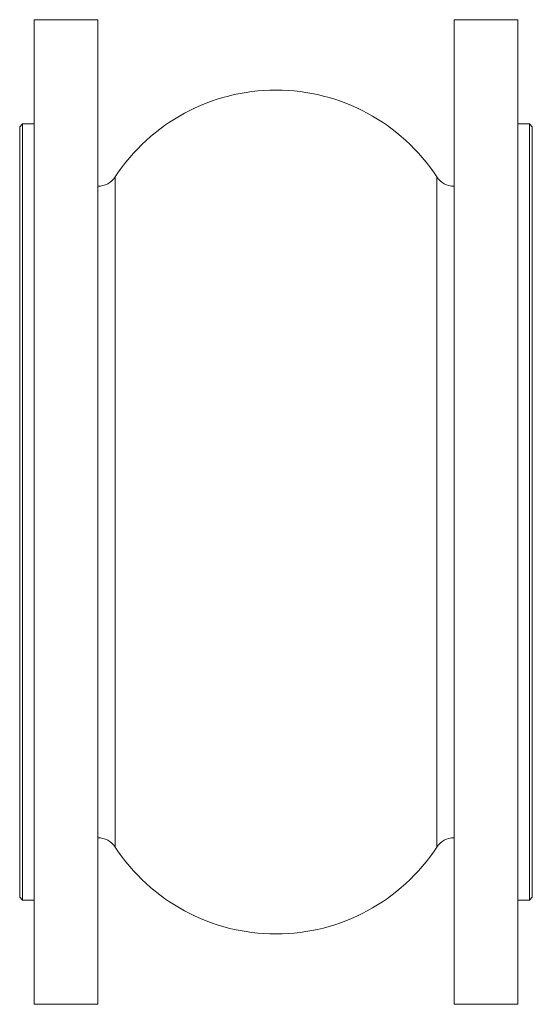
# Model space of a CAD drawing. Header units: millimetres. Extents: x 123 to 300, y -20 to 320.
import ezdxf

# ---------------------------------------------------------------- set-up
doc = ezdxf.new("R2010")
doc.units = ezdxf.units.MM

msp = doc.modelspace()

# ---------------------------------------------------------------- linework, layer by layer
at = {"color": 7, "linetype": 'Continuous', "lineweight": 15}
for p, q in [((150.14, 319.97), (128.14, 319.97)), ((128.14, 149.97), (128.14, 319.97)), ((150.14, 149.97), (150.14, 319.97)), ((295.14, 319.97), (273.14, 319.97)), ((273.14, 149.97), (273.14, 319.97)), ((295.14, 149.97), (295.14, 319.97)), ((124.14, 283.97), (123.14, 282.97)), ((123.14, 16.97), (123.14, 282.97)), ((128.14, 283.97), (124.14, 283.97)), ((124.14, 283.97), (124.14, 15.97)), ((299.14, 283.97), (295.14, 283.97)), ((300.14, 282.97), (299.14, 283.97)), ((299.14, 149.97), (299.14, 283.97)), ((300.14, 282.97), (300.14, 149.97)), ((128.14, -20.03), (128.14, 149.97)), ((150.14, -20.03), (150.14, 149.97)), ((273.14, -20.03), (273.14, 149.97)), ((295.14, -20.03), (295.14, 149.97)), ((299.14, 15.97), (299.14, 149.97)), ((300.14, 149.97), (300.14, 16.97)), ((123.14, 16.97), (124.14, 15.97)), ((124.14, 15.97), (128.14, 15.97)), ((295.14, 15.97), (299.14, 15.97)), ((299.14, 15.97), (300.14, 16.97)), ((128.14, -20.03), (150.14, -20.03)), ((273.14, -20.03), (295.14, -20.03))]:
    msp.add_line(p, q, dxfattribs=at)
at = {"color": 8, "linetype": 'Continuous', "lineweight": 15}
for p, q in [((156.14, 149.97), (156.14, 265.71)), ((267.15, 149.97), (267.15, 265.71)), ((156.14, 34.24), (156.14, 149.97)), ((267.15, 34.24), (267.15, 149.97))]:
    msp.add_line(p, q, dxfattribs=at)
at = {"color": 7, "linetype": 'Continuous', "lineweight": 15}
for centre, radius, start, end in [((211.64, 229.27), 66.4, 33.2797, 146.7203), ((150.14, 269.64), 7.17, 270, 326.7203), ((273.14, 269.64), 7.17, 213.2797, 270), ((150.14, 30.3), 7.17, 33.2797, 90), ((273.14, 30.3), 7.17, 90, 146.7203), ((211.64, 70.67), 66.4, 213.2797, 326.7203)]:
    msp.add_arc(centre, radius, start, end, dxfattribs=at)

doc.saveas('drawing.dxf')
